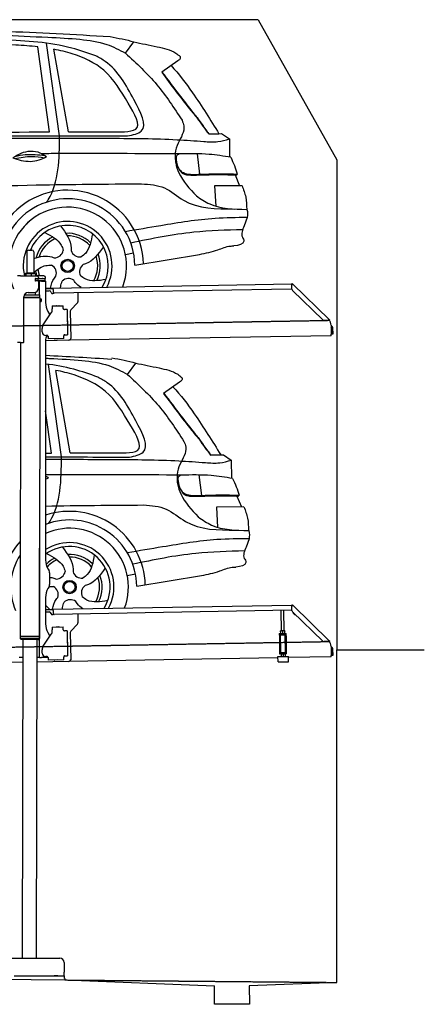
# Model space of a CAD drawing. Header units: millimetres. Extents: x 1073 to 6773, y 6091 to 11716.
# Tile 5 of 5: x 4459 to 6773, y 6091 to 11716. Entities that reach past the tile are written whole.
import ezdxf

# ---------------------------------------------------------------- set-up
doc = ezdxf.new("R2010")
doc.units = ezdxf.units.MM
doc.linetypes.add('GEN3', pattern=[6.25, 5, -1.25])
doc.layers.get('0').update_dxf_attribs({"lineweight": 25})
doc.layers.add('3', color=6, linetype='GEN3', lineweight=25)
doc.layers.add('AM_0', color=7, linetype='Continuous', lineweight=25)
doc.layers.add('Car', color=10, linetype='Continuous')

msp = doc.modelspace()

# ---------------------------------------------------------------- linework, layer by layer
for p, q in [((5822.8, 11715.9), (2672.8, 11715.9)), ((6272.8, 10915.9), (6272.8, 8115.9)), ((4499.6, 10390), (4499.6, 10270)), ((4509.6, 10400), (4529.6, 10400)), ((4539.6, 10390), (4539.6, 10270)), ((4463.6, 10252.5), (4447.6, 10252.5)), ((4463.6, 10252.5), (4557.6, 10252.5)), ((4489.6, 10262.5), (4489.6, 10252.5)), ((4492.1, 10265), (4491.6, 10264.7)), ((4492.5, 10265), (4492.1, 10265)), ((4510.3, 10265), (4492.5, 10265)), ((4495.4, 10262.5), (4495.4, 10252.5)), ((4499.6, 10270), (4539.6, 10270)), ((4501.6, 10265), (4501.6, 10270)), ((4537.4, 10265), (4510.3, 10265)), ((4525.3, 10262.5), (4525.3, 10252.5)), ((4547.1, 10265), (4537.4, 10265)), ((4537.6, 10265), (4537.6, 10270)), ((4547.1, 10265), (4547.5, 10264.7)), ((4549.5, 10262.5), (4549.5, 10252.5)), ((4597.6, 10252.5), (4557.6, 10252.5)), ((4567.6, 10242.5), (4567.6, 10239.5)), ((4607.6, 10239.5), (4607.6, 10242.5)), ((4548.7, 10224), (4548.6, 10224)), ((4550.6, 10236), (4548.7, 10236)), ((4550.6, 10224), (4548.7, 10224)), ((4549.6, 10226.6), (4549.6, 10233.8)), ((4550.6, 10236), (4551.6, 10236)), ((4550.6, 10236), (4550.6, 10224)), ((4551.6, 10224), (4550.6, 10224)), ((4564.6, 10236), (4551.6, 10236)), ((4552.2, 10224), (4551.6, 10224)), ((4552.2, 10236.5), (4564.6, 10236.5)), ((4564.6, 10224), (4552.2, 10224)), ((4564.6, 10236), (4565.6, 10236)), ((4565.6, 10224), (4564.6, 10224)), ((4567.7, 10236), (4565.6, 10236)), ((4565.6, 10224), (4565.6, 10236)), ((4565.6, 10224), (4567.7, 10224)), ((4567.6, 10221), (4567.6, 10182.5)), ((4603.4, 10236), (4567.7, 10236)), ((4603.4, 10224), (4567.7, 10224)), ((4572.6, 10143.9), (4572.6, 10222.5)), ((4584.6, 10222.5), (4572.6, 10222.5)), ((4584.6, 10222.5), (4606.6, 10222.5)), ((4592.2, 10236.5), (4604.6, 10236.5)), ((4603.4, 10236), (4605.6, 10236)), ((4605.6, 10224), (4603.4, 10224)), ((4605.6, 10224), (4605.6, 10236)), ((4607.6, 10221.5), (4607.6, 10099.5)), ((4607.6, 10182.3), (4641, 10182.8)), ((4641, 10182.8), (4651, 10183)), ((4651, 10183), (6015.8, 10206.8)), ((4651.2, 10175), (4651, 10183)), ((6017, 10208.5), (6015.6, 10207.1)), ((6017.4, 10205.4), (6015.6, 10207.1)), ((6016.1, 10175.9), (6015.7, 10198.4)), ((6016, 10200), (6015.8, 10206.8)), ((6017, 10208.5), (6018.8, 10206.8)), ((6018.9, 10203.9), (6017.4, 10205.4)), ((6018.8, 10206.8), (6020.3, 10205.3)), ((6018.9, 10203.9), (6019.2, 10204.3)), ((6019.2, 10204.3), (6020.3, 10205.3)), ((6020.3, 10205.3), (6229.5, 10003.3)), ((4483.6, 9875.5), (4483.6, 10132.5)), ((4483.6, 9875.5), (4483.6, 10132.5)), ((4483.6, 10130.8), (4574.5, 10130.6)), ((4483.6, 10129), (4571.5, 10128.9)), ((4571.5, 10128.9), (4483.6, 10129)), ((4574.5, 10127.2), (4483.6, 10127.3)), ((4486.4, 10144), (4574.6, 10143.9)), ((4489.6, 10144), (4489.6, 10148.7)), ((4508.6, 10157.5), (4542.6, 10157.5)), ((4549.6, 10143.9), (4549.6, 10158.5)), ((4571.5, 10128.9), (4574.5, 10130.6)), ((4571.5, 10128.9), (4574.5, 10127.2)), ((4572.6, 10128.3), (4572.6, 10129.5)), ((4574.5, 10130.6), (4574.6, 10143.9)), ((4574.5, 10127.2), (4574.5, 10121.4)), ((4641.1, 10178.8), (4607.6, 10178.3)), ((4607.6, 10167.2), (4628.8, 10167.6)), ((4639, 10157.8), (4639, 10156.8)), ((4651.1, 10179), (4641.1, 10178.8)), ((4644.1, 10151.9), (4649.1, 10152)), ((4651.2, 10175), (4651.5, 10158)), ((6011.4, 10176.8), (4656.6, 10153.1)), ((4791.5, 10155.5), (4792.4, 10104.6)), ((6193, 10001), (6019.2, 10168.9)), ((4574.5, 10106.4), (4571.8, 8191.9)), ((4574.5, 10121.4), (4581.5, 10121.4)), ((4574.5, 10106.4), (4581.5, 10106.4)), ((4581.5, 10106.4), (4581.5, 10121.4)), ((4582.5, 10120.4), (4581.5, 10121.4)), ((4582.5, 10107.4), (4581.5, 10106.4)), ((4582.5, 10120.4), (4582.5, 10107.4)), ((4645.3, 10080.9), (4708.3, 10082)), ((4645.3, 10080.9), (4645.6, 10064.9)), ((4669.8, 10081.8), (4683.8, 10082.1)), ((4708.6, 10066), (4708.3, 10082)), ((4789.6, 10097.5), (4751.2, 10057.7)), ((4593.6, 9972.1), (4639.7, 10040.5)), ((4621, 10049.5), (4632.4, 10029.7)), ((4645.7, 10060.7), (4645.6, 10064.9)), ((4708.6, 10066), (4708.6, 10065)), ((4713.7, 10060.1), (4714.7, 10060.1)), ((4730.7, 10060.4), (4714.7, 10060.1)), ((4730.7, 10060.4), (4733.2, 9916.4)), ((4748.4, 10050.5), (4751.1, 9894.7)), ((4732.3, 9995.4), (4732.6, 9981.4)), ((6222.7, 9998.5), (6200.2, 9998.1)), ((6228.5, 10002.3), (6228.1, 10001.9)), ((6229.6, 10000.4), (6228.1, 10001.9)), ((6229.5, 10003.3), (6228.5, 10002.3)), ((6229.5, 10003.3), (6231, 10001.9)), ((6231.4, 9998.7), (6229.6, 10000.4)), ((6231, 10001.9), (6232.8, 10000.1)), ((6231.4, 9998.7), (6232.8, 10000.1)), ((6240, 9970), (6240.9, 9918.7)), ((4587.9, 9931.9), (4587.6, 9951.9)), ((4616.3, 9912.4), (4608.3, 9912.2)), ((4621.4, 9907.5), (4621.6, 9892.5)), ((4711.3, 9911), (4711.3, 9910)), ((4711.6, 9894), (4711.3, 9910)), ((4717.2, 9916.1), (4716.2, 9916.1)), ((4717.2, 9916.1), (4733.2, 9916.4)), ((6241, 9910.7), (4741.3, 9884.5)), ((6241, 9910.7), (6240.9, 9918.7)), ((6242.3, 9953.2), (6242.9, 9920.8)), ((6242.9, 9920.8), (6250.9, 9921)), ((6250.9, 9921), (6250.3, 9953.3)), ((4463.6, 9872.5), (4447.6, 9872.5)), ((4463.6, 9872.5), (4447.6, 9872.5)), ((4464.1, 9872.5), (4461.8, 8192.1)), ((4463.6, 9872.5), (4480.6, 9872.5)), ((4463.6, 9872.5), (4480.6, 9872.5)), ((4607.6, 9889.5), (4607.6, 8629.1)), ((4741.3, 9884.5), (4607.6, 9882.2)), ((4711.6, 9894), (4621.6, 9892.5)), ((4673.6, 9892.9), (4659.6, 9892.6)), ((4572.6, 8072.5), (4572.6, 8697)), ((4621, 8579.1), (4627.2, 8568.3)), ((4630.6, 8555.8), (4630.6, 8489.2)), ((4627.2, 8476.7), (4621, 8465.8)), ((4607.6, 8415.8), (4607.6, 8264.5)), ((4607.6, 8347.3), (4641, 8347.8)), ((4641.1, 8343.8), (4607.6, 8343.3)), ((4607.6, 8332.2), (4628.8, 8332.6)), ((4641, 8347.8), (4651, 8348)), ((4651.1, 8344), (4641.1, 8343.8)), ((4651, 8348), (6015.8, 8371.8)), ((4651.2, 8340), (4651, 8348)), ((4651.2, 8340), (4651.5, 8323)), ((6011.4, 8341.8), (4656.6, 8318.1)), ((5955.4, 8224.1), (5953.4, 8340.7)), ((5971.4, 8224.3), (5969.4, 8341)), ((6017, 8373.5), (6015.6, 8372.1)), ((6017.4, 8370.4), (6015.6, 8372.1)), ((6016.1, 8340.9), (6015.7, 8363.4)), ((6016, 8365), (6015.8, 8371.8)), ((6017, 8373.5), (6018.8, 8371.8)), ((6018.9, 8368.9), (6017.4, 8370.4)), ((6018.8, 8371.8), (6020.3, 8370.3)), ((6018.9, 8368.9), (6019.2, 8369.3)), ((6019.2, 8369.3), (6020.3, 8370.3)), ((6193, 8166), (6019.2, 8333.9)), ((6020.3, 8370.3), (6229.5, 8168.3)), ((4639, 8322.8), (4639, 8321.8)), ((4644.1, 8316.9), (4649.1, 8317)), ((4791.5, 8320.5), (4792.4, 8269.6)), ((4621, 8214.5), (4632.4, 8194.7)), ((4645.3, 8245.9), (4708.3, 8247)), ((4645.3, 8245.9), (4645.6, 8229.9)), ((4645.7, 8225.7), (4645.6, 8229.9)), ((4669.8, 8246.8), (4683.8, 8247.1)), ((4708.6, 8231), (4708.3, 8247)), ((4708.6, 8231), (4708.6, 8230)), ((4713.7, 8225.1), (4714.7, 8225.1)), ((4730.7, 8225.4), (4714.7, 8225.1)), ((4730.7, 8225.4), (4733.2, 8081.4)), ((4748.4, 8215.5), (4751.1, 8059.7)), ((4789.6, 8262.5), (4751.2, 8222.7)), ((5952.2, 8224), (5951.4, 8223.6)), ((5951.6, 8210.7), (5951.4, 8222.5)), ((5974.7, 8224.4), (5952.2, 8224)), ((5963.6, 8210.9), (5963.4, 8222.7)), ((5974.7, 8224.4), (5975.4, 8224)), ((5975.6, 8211.1), (5975.4, 8222.9)), ((4571.8, 8191.9), (4461.8, 8192.1)), ((4461.8, 8192.1), (4571.8, 8191.9)), ((4461.8, 8192.1), (4461.8, 8181.1)), ((4461.8, 8181.1), (4571.8, 8180.9)), ((4468.8, 8174.1), (4461.8, 8181.1)), ((4564.8, 8173.9), (4468.8, 8174.1)), ((4476.9, 8174), (4474.2, 6354)), ((4556.9, 8173.9), (4554.2, 6354)), ((4564.8, 8173.9), (4571.8, 8180.9)), ((4571.8, 8191.9), (4571.8, 8180.9)), ((4593.6, 8137.1), (4639.7, 8205.5)), ((4732.3, 8160.4), (4732.6, 8146.4)), ((5943.7, 8209), (5948.7, 8209.1)), ((5943.7, 8209), (5943.8, 8201.1)), ((5948.8, 8201.1), (5943.8, 8201.1)), ((5943.8, 8201.1), (5943.9, 8193.1)), ((5943.9, 8193.1), (5945.4, 8108.1)), ((5948.7, 8209.1), (5978.7, 8209.7)), ((5948.8, 8201.1), (5978.8, 8201.7)), ((5952.1, 8101.2), (5950.4, 8201.2)), ((5952.4, 8209.2), (5951.7, 8209.6)), ((5974.9, 8209.6), (5975.7, 8210)), ((5979, 8101.6), (5977.3, 8201.6)), ((5978.7, 8209.7), (5983.7, 8209.7)), ((5983.8, 8201.7), (5978.8, 8201.7)), ((5983.8, 8201.7), (5983.7, 8209.7)), ((5983.9, 8193.7), (5983.8, 8201.7)), ((5985.4, 8108.8), (5983.9, 8193.7)), ((6222.7, 8163.5), (6200.2, 8163.1)), ((6228.5, 8167.3), (6228.1, 8166.9)), ((6229.6, 8165.4), (6228.1, 8166.9)), ((6229.5, 8168.3), (6228.5, 8167.3)), ((6229.5, 8168.3), (6231, 8166.9)), ((6231.4, 8163.7), (6229.6, 8165.4)), ((6231, 8166.9), (6232.8, 8165.1)), ((6231.4, 8163.7), (6232.8, 8165.1)), ((4587.9, 8096.9), (4587.6, 8116.9)), ((5945.4, 8108.1), (5945.6, 8100.1)), ((5945.6, 8100.1), (5950.6, 8100.2)), ((5945.6, 8100.1), (5945.7, 8092.1)), ((5950.6, 8100.2), (5980.6, 8100.7)), ((5952.1, 8101.2), (5979, 8101.6)), ((5957.6, 8100.3), (5957.6, 8101.3)), ((5973.6, 8100.6), (5973.6, 8101.6)), ((5980.6, 8100.7), (5985.6, 8100.8)), ((5985.6, 8100.8), (5985.4, 8108.8)), ((5985.7, 8092.8), (5985.6, 8100.8)), ((6240, 8135), (6240.9, 8083.7)), ((6242.3, 8118.2), (6242.9, 8085.8)), ((6250.9, 8086), (6250.3, 8118.3)), ((6272.8, 6215.9), (6272.8, 8115.9)), ((6272.8, 8115.9), (6772.8, 8115.9)), ((4476.5, 8044.9), (4146.4, 8039.2)), ((4463.6, 8072.5), (4455.6, 8072.5)), ((4476.6, 8072.5), (4463.6, 8072.5)), ((4572.6, 8072.5), (4556.6, 8072.5)), ((4741.3, 8049.5), (4556.6, 8046.3)), ((4572.6, 8072.5), (4584.6, 8072.5)), ((4621.4, 8072.5), (4584.6, 8072.5)), ((4616.3, 8077.4), (4608.3, 8077.2)), ((4621.4, 8072.5), (4621.6, 8057.5)), ((4711.6, 8059), (4621.6, 8057.5)), ((4673.6, 8057.9), (4659.6, 8057.6)), ((4711.3, 8076), (4711.3, 8075)), ((4711.6, 8059), (4711.3, 8075)), ((4717.2, 8081.1), (4716.2, 8081.1)), ((4717.2, 8081.1), (4733.2, 8081.4)), ((5936.1, 8070.4), (4741.3, 8049.5)), ((5936, 8077.1), (5996, 8078.1)), ((5936.5, 8047.1), (5936, 8077.1)), ((5936.5, 8047.1), (5996.5, 8048.1)), ((5950.7, 8092.2), (5945.7, 8092.1)), ((5950.7, 8092.2), (5980.7, 8092.7)), ((5954.5, 8092.2), (5953.7, 8091.8)), ((5953.7, 8090.7), (5953.9, 8078.9)), ((5954.7, 8077.4), (5954, 8077.8)), ((5965.7, 8090.9), (5965.9, 8079.1)), ((5977, 8092.6), (5977.7, 8092.2)), ((5977.2, 8077.8), (5978, 8078.3)), ((5977.7, 8091.1), (5977.9, 8079.3)), ((5985.7, 8092.8), (5980.7, 8092.7)), ((5996.5, 8048.1), (5996, 8078.1)), ((6241, 8075.7), (5996.1, 8071.4)), ((6241, 8075.7), (6240.9, 8083.7)), ((6242.9, 8085.8), (6250.9, 8086)), ((4149, 6354), (4689, 6354)), ((4714, 6329), (4714, 6274)), ((1832.8, 6258.6), (4717.8, 6230.9)), ((4427.5, 6254), (4633, 6254)), ((4577.4, 6254), (4590.5, 6254)), ((4590.5, 6254), (4600.1, 6254)), ((4600.1, 6254), (4706.5, 6254)), ((4633, 6254), (4642.6, 6254)), ((4642.6, 6254), (4655.6, 6254)), ((4677.4, 6254), (4655.6, 6254)), ((4706.5, 6254), (4716.5, 6254)), ((4714, 6254), (4714, 6274)), ((4716.5, 6239), (4716.5, 6254)), ((4717.8, 6239), (4717.8, 6229.9)), ((4717.8, 6229.9), (5572.8, 6195.8)), ((5572.8, 6090.9), (5572.8, 6195.8)), ((6272.8, 6215.9), (5772.3, 6195.8)), ((5772.3, 6195.8), (5772.8, 6090.9)), ((5772.8, 6090.9), (5572.8, 6090.9))]:
    msp.add_line(p, q)
for centre, radius, start, end in [((4509.6, 10390), 10, 90, 180), ((4529.6, 10390), 10, 0, 90), ((4557.6, 10242.5), 10, 0, 90), ((4564.6, 10239.5), 3, 270, 0), ((4597.6, 10242.5), 10, 0, 90), ((4604.6, 10239.5), 3, 270, 0), ((4542.6, 10182.5), 25, 270, 0), ((4549.6, 10236.5), 1, 48.5904, 221.4096), ((4549.6, 10224), 1, 138.5904, 311.4096), ((4546.6, 10233.8), 3, 0, 41.4096), ((4546.6, 10226.6), 3, 318.5904, 0), ((4552.2, 10239.5), 3, 228.5904, 270), ((4552.2, 10221), 3, 90, 131.4096), ((4564.6, 10221), 3, 0, 90), ((4589.6, 10236.5), 1, 48.5904, 210), ((4589.6, 10224), 1, 180, 311.4096), ((4592.2, 10239.5), 3, 228.5904, 270), ((4592.2, 10221), 3, 90, 131.4096), ((4604.6, 10221), 3, 22.0009, 90), ((4606.6, 10221.5), 1, 0, 90), ((6020.7, 10198.5), 5, 129.2435, 181), ((4508.6, 10132.5), 25, 90, 180), ((4629, 10157.6), 10, 1, 91), ((4644, 10156.9), 5, 181, 271), ((4649, 10157), 5, 271, 327.7633), ((4656.5, 10158.1), 5, 181, 271), ((6011.3, 10181.8), 5, 271, 342.4709), ((6026.1, 10176.1), 10, 181, 226), ((4707.6, 10099.5), 100, 180, 210), ((4669.8, 10080.8), 1, 91, 151), ((4683.8, 10081.1), 1, 31, 91), ((4782.4, 10104.4), 10, 316, 1), ((4610.7, 10060), 35, 326, 1), ((4713.6, 10065.1), 5, 181, 271), ((4758.4, 10050.7), 10, 136, 181), ((4622.6, 9952.5), 35, 146, 181), ((4731.3, 9995.4), 1, 1, 61), ((4731.6, 9981.4), 1, 301, 1), ((6200, 10008.1), 10, 226, 271), ((6222.6, 10003.5), 5, 271, 322.7565), ((6190, 9969.1), 50, 1, 41.0686), ((6234.3, 9953), 16, 1, 68.9757), ((6234.3, 9953), 8, 1, 42.4096), ((4607.9, 9932.2), 20, 181, 271), ((4632.6, 9889.5), 25, 120.6872, 180), ((4616.4, 9907.4), 5, 12.537, 91), ((4716.3, 9911.1), 5, 91, 181), ((4480.6, 9875.5), 3, 270, 0), ((4480.6, 9875.5), 3, 270, 0), ((4659.6, 9893.6), 1, 211, 271), ((4673.6, 9893.9), 1, 271, 331), ((4741.1, 9894.5), 10, 271, 1), ((4571.6, 8673.5), 2, 60, 61.1039), ((4571.6, 8651.5), 2, 297.616, 300), ((4707.6, 8629.1), 100, 180, 210), ((4605.6, 8555.8), 25, 0, 30), ((4707.6, 8415.8), 100, 150, 180), ((4605.6, 8489.2), 25, 330, 0), ((4629, 8322.6), 10, 1, 91), ((6011.3, 8346.8), 5, 271, 342.4709), ((6020.7, 8363.5), 5, 129.2435, 181), ((6026.1, 8341.1), 10, 181, 226), ((6035.1, 8329.7), 12.5, 175.968, 276.032), ((4644, 8321.9), 5, 181, 271), ((4649, 8322), 5, 271, 327.7633), ((4656.5, 8323.1), 5, 181, 271), ((4782.4, 8269.4), 10, 316, 1), ((4571.6, 8223.5), 2, 60, 82.1586), ((4707.6, 8264.5), 100, 180, 210), ((4610.7, 8225), 35, 326, 1), ((4669.8, 8245.8), 1, 91, 151), ((4683.8, 8246.1), 1, 31, 91), ((4713.6, 8230.1), 5, 181, 271), ((4758.4, 8215.7), 10, 136, 181), ((4571.6, 8201.5), 2, 276.6849, 300), ((4731.3, 8160.4), 1, 1, 61), ((6200, 8173.1), 10, 226, 271), ((6222.6, 8168.5), 5, 271, 322.7565), ((6190, 8134.1), 50, 1, 41.0686), ((4622.6, 8117.5), 35, 146, 181), ((4731.6, 8146.4), 1, 301, 1), ((6234.3, 8118), 16, 1, 68.9757), ((6234.3, 8118), 8, 1, 42.4096), ((4607.9, 8097.2), 20, 181, 271), ((4616.4, 8072.4), 5, 12.537, 91), ((4659.6, 8058.6), 1, 211, 271), ((4673.6, 8058.9), 1, 271, 331), ((4716.3, 8076.1), 5, 91, 181), ((4741.1, 8059.5), 10, 271, 1), ((4689, 6329), 25, 0, 90)]:
    msp.add_arc(centre, radius, start, end)
for points, weights in [([(4492.5, 10265), (4491.2, 10265), (4489.6, 10262.5)], [1, 1.0379548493, 1]), ([(4495.4, 10262.5), (4493.9, 10265), (4492.5, 10265)], [1, 1.0379548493, 1]), ([(4510.3, 10265), (4503.4, 10265), (4495.4, 10262.5)], [1, 1.0379548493, 1]), ([(4525.3, 10262.5), (4517.3, 10265), (4510.3, 10265)], [1, 1.0379548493, 1]), ([(4537.4, 10265), (4531.8, 10265), (4525.3, 10262.5)], [1, 1.0379548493, 1]), ([(4549.5, 10262.5), (4543, 10265), (4537.4, 10265)], [1, 1.0379548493, 1]), ([(4547.5, 10264.7), (4548.4, 10264.2), (4549.5, 10262.5)], [1.01682908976, 1.02536255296, 1]), ([(5963.4, 8222.7), (5957.4, 8224.6), (5951.4, 8222.5)], [1, 1.15470053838, 1]), ([(5951.4, 8222.5), (5951.4, 8223.6), (5951.4, 8223.6)], [1, 1.07735026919, 1.07735026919]), ([(5975.4, 8222.9), (5969.4, 8224.8), (5963.4, 8222.7)], [1, 1.15470053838, 1]), ([(5975.4, 8224), (5975.4, 8224), (5975.4, 8222.9)], [1.07735026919, 1.07735026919, 1]), ([(5951.6, 8210.7), (5957.7, 8208.8), (5963.6, 8210.9)], [1, 1.15470053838, 1]), ([(5951.7, 8209.6), (5951.7, 8209.6), (5951.6, 8210.7)], [1.07735026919, 1.07735026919, 1]), ([(5963.6, 8210.9), (5969.7, 8209), (5975.6, 8211.1)], [1, 1.15470053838, 1]), ([(5975.6, 8211.1), (5975.7, 8210), (5975.7, 8210)], [1, 1.07735026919, 1.07735026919]), ([(5965.7, 8090.9), (5959.7, 8092.8), (5953.7, 8090.7)], [1, 1.15470053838, 1]), ([(5953.7, 8090.7), (5953.7, 8091.8), (5953.7, 8091.8)], [1, 1.07735026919, 1.07735026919]), ([(5953.9, 8078.9), (5960, 8077), (5965.9, 8079.1)], [1, 1.15470053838, 1]), ([(5954, 8077.8), (5954, 8077.8), (5953.9, 8078.9)], [1.07735026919, 1.07735026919, 1]), ([(5977.7, 8091.1), (5971.7, 8093), (5965.7, 8090.9)], [1, 1.15470053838, 1]), ([(5965.9, 8079.1), (5972, 8077.2), (5977.9, 8079.3)], [1, 1.15470053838, 1]), ([(5977.7, 8092.2), (5977.7, 8092.2), (5977.7, 8091.1)], [1.07735026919, 1.07735026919, 1]), ([(5977.9, 8079.3), (5978, 8078.3), (5978, 8078.3)], [1, 1.07735026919, 1.07735026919])]:
    msp.add_rational_spline(points, weights, degree=2)
for points, knots in [([(6017.3, 10202.1), (6017.1, 10202.2), (6017, 10202.2), (6016.5, 10202.5), (6016.3, 10202.6), (6016.1, 10202.7), (6016, 10202.7), (6015.9, 10202.8), (6015.9, 10202.8), (6015.9, 10202.8)], [0.5739587, 0.5739587, 0.5739587, 0.5739587, 0.6092825, 0.6092825, 0.6845767, 0.6845767, 0.7347196, 0.7347196, 0.7882871, 0.7882871, 0.7882871, 0.7882871]), ([(6018.4, 10203.1), (6018.3, 10203), (6018.1, 10202.9), (6017.8, 10202.6), (6017.7, 10202.5), (6017.6, 10202.4)], [0, 0, 0, 0, 0.0561983, 0.0561983, 0.1123863, 0.1123863, 0.1123863, 0.1123863]), ([(6020.3, 10205.3), (6020.3, 10205.3), (6020.3, 10205.2), (6020.4, 10205), (6020.3, 10204.8), (6019.9, 10204.4), (6019.7, 10204.2), (6019.3, 10203.8), (6019.1, 10203.6), (6018.8, 10203.4), (6018.6, 10203.2), (6018.4, 10203.1)], [0, 0, 0, 0, 0.0783959, 0.0783959, 0.2325433, 0.2325433, 0.3832567, 0.3832567, 0.4558696, 0.4558696, 0.5284931, 0.5284931, 0.5284931, 0.5284931]), ([(6019, 10203.5), (6019, 10203.6), (6019, 10203.7), (6019, 10203.8), (6019, 10203.8), (6018.9, 10203.8), (6018.9, 10203.9), (6018.9, 10203.9)], [0.170101, 0.170101, 0.170101, 0.170101, 0.2190838, 0.2190838, 0.2443424, 0.2443424, 0.2702641, 0.2702641, 0.2702641, 0.2702641]), ([(4574.5, 10121.4), (4574.5, 10121.4), (4574.5, 10121.2), (4574.4, 10120.4), (4574.3, 10119.9), (4574.2, 10118.5), (4574.1, 10117.7), (4574, 10115.8), (4574, 10114.8), (4574, 10113.9)], [3.394726, 3.394726, 3.394726, 3.394726, 3.677618, 3.677618, 3.96051, 3.96051, 4.243406, 4.243406, 4.526301, 4.526301, 4.526301, 4.526301]), ([(4574, 10113.9), (4574, 10113), (4574, 10111.9), (4574.1, 10110.1), (4574.2, 10109.3), (4574.3, 10107.9), (4574.4, 10107.3), (4574.5, 10106.6), (4574.5, 10106.4), (4574.5, 10106.4)], [0, 0, 0, 0, 0.282896, 0.282896, 0.565791, 0.565791, 0.848683, 0.848683, 1.131575, 1.131575, 1.131575, 1.131575]), ([(6226.6, 10000.5), (6226.7, 10000.7), (6226.8, 10000.8), (6227.1, 10001.1), (6227.2, 10001.2), (6227.3, 10001.4)], [0, 0, 0, 0, 0.0559258, 0.0559258, 0.1118618, 0.1118618, 0.1118618, 0.1118618]), ([(6227.3, 10001.4), (6227.4, 10001.6), (6227.6, 10001.8), (6228, 10002.3), (6228.2, 10002.6), (6228.7, 10003.1), (6228.9, 10003.3), (6229.2, 10003.4), (6229.2, 10003.4), (6229.4, 10003.4), (6229.4, 10003.4), (6229.5, 10003.3)], [0, 0, 0, 0, 0.0765895, 0.0765895, 0.2269961, 0.2269961, 0.3763352, 0.3763352, 0.4507859, 0.4507859, 0.5253306, 0.5253306, 0.5253306, 0.5253306]), ([(6228.1, 10001.9), (6228, 10001.9), (6228, 10002), (6227.9, 10002), (6227.8, 10002), (6227.7, 10002)], [0, 0, 0, 0, 0.0395192, 0.0395192, 0.1013995, 0.1013995, 0.1013995, 0.1013995]), ([(6017.3, 8367.1), (6017.1, 8367.2), (6017, 8367.2), (6016.5, 8367.5), (6016.3, 8367.6), (6016.1, 8367.7), (6016, 8367.7), (6015.9, 8367.8), (6015.9, 8367.8), (6015.9, 8367.8)], [0.5739587, 0.5739587, 0.5739587, 0.5739587, 0.6092825, 0.6092825, 0.6845767, 0.6845767, 0.7347196, 0.7347196, 0.7882871, 0.7882871, 0.7882871, 0.7882871]), ([(6018.4, 8368.1), (6018.3, 8368), (6018.1, 8367.9), (6017.8, 8367.6), (6017.7, 8367.5), (6017.6, 8367.4)], [0, 0, 0, 0, 0.0561983, 0.0561983, 0.1123863, 0.1123863, 0.1123863, 0.1123863]), ([(6020.3, 8370.3), (6020.3, 8370.3), (6020.3, 8370.2), (6020.4, 8370), (6020.3, 8369.8), (6019.9, 8369.4), (6019.7, 8369.2), (6019.3, 8368.8), (6019.1, 8368.6), (6018.8, 8368.4), (6018.6, 8368.2), (6018.4, 8368.1)], [0, 0, 0, 0, 0.0783959, 0.0783959, 0.2325433, 0.2325433, 0.3832567, 0.3832567, 0.4558696, 0.4558696, 0.5284931, 0.5284931, 0.5284931, 0.5284931]), ([(6019, 8368.5), (6019, 8368.6), (6019, 8368.7), (6019, 8368.8), (6019, 8368.8), (6018.9, 8368.8), (6018.9, 8368.9), (6018.9, 8368.9)], [0.170101, 0.170101, 0.170101, 0.170101, 0.2190838, 0.2190838, 0.2443424, 0.2443424, 0.2702641, 0.2702641, 0.2702641, 0.2702641]), ([(6226.6, 8165.5), (6226.7, 8165.7), (6226.8, 8165.8), (6227.1, 8166.1), (6227.2, 8166.2), (6227.3, 8166.4)], [0, 0, 0, 0, 0.0559258, 0.0559258, 0.1118618, 0.1118618, 0.1118618, 0.1118618]), ([(6227.3, 8166.4), (6227.4, 8166.6), (6227.6, 8166.8), (6228, 8167.3), (6228.2, 8167.6), (6228.7, 8168.1), (6228.9, 8168.3), (6229.2, 8168.4), (6229.2, 8168.4), (6229.4, 8168.4), (6229.4, 8168.4), (6229.5, 8168.3)], [0, 0, 0, 0, 0.0765895, 0.0765895, 0.2269961, 0.2269961, 0.3763352, 0.3763352, 0.4507859, 0.4507859, 0.5253306, 0.5253306, 0.5253306, 0.5253306]), ([(6228.1, 8166.9), (6228, 8166.9), (6228, 8167), (6227.9, 8167), (6227.8, 8167), (6227.7, 8167)], [0, 0, 0, 0, 0.0395192, 0.0395192, 0.1013995, 0.1013995, 0.1013995, 0.1013995])]:
    msp.add_open_spline(points, degree=3, knots=knots)
for points in [[(4621.4, 9907.5), (4621.3, 9907.8), (4621.3, 9908.1), (4621.2, 9908.4)], [(4621.4, 8072.5), (4621.3, 8072.8), (4621.3, 8073.1), (4621.2, 8073.4)]]:
    msp.add_open_spline(points, degree=3)
at = {"layer": '3'}
for p, q in [((1175.3, 9910.3), (6230.5, 9998.5)), ((1175.3, 8075.3), (6230.4, 8163.5)), ((4717.8, 6229.9), (6272.8, 6215.9))]:
    msp.add_line(p, q, dxfattribs=at)
at = {"layer": 'AM_0'}
msp.add_line((5822.8, 11715.9), (6272.8, 10915.9), dxfattribs=at)
at = {"layer": 'Car'}
for p, q in [((5064.5, 11524.6), (5112.2, 11588.9)), ((4630.3, 11075.1), (4562.8, 11560.6)), ((4687.9, 11052.8), (4613.1, 11581.5)), ((4737.6, 11075.4), (4654.7, 11547.2)), ((5363.2, 11480.7), (5271.3, 11415.8)), ((5540.1, 11063), (5598.5, 11064.4)), ((5543, 11064), (5578, 11064.6)), ((5578, 11064.6), (5598.1, 11065)), ((5598.5, 11064.4), (5613, 11065)), ((5613, 11065), (5658, 11035)), ((5658, 11035), (5659.7, 10930.8)), ((5473.5, 10949.6), (5487.8, 10832.9)), ((5690.5, 10829.6), (5716, 10767.1)), ((5730.8, 10767.2), (5573, 10765.9)), ((5573, 10765.9), (5580.4, 10650.6)), ((5760.6, 10585.8), (5743.3, 10538)), ((5063.7, 10374.5), (5110.3, 10384.2)), ((5117.7, 10313.8), (5487.5, 10374.7)), ((4698.6, 9218), (4623.9, 9746.7)), ((5075.3, 9689.8), (5123, 9754.1)), ((4748.3, 9240.6), (4665.5, 9712.4)), ((5373.9, 9645.9), (5282.1, 9581)), ((4641, 9240.3), (4607.6, 9481.1)), ((5550.9, 9228.2), (5609.2, 9229.6)), ((5553.7, 9229.2), (5588.8, 9229.8)), ((5588.8, 9229.8), (5608.8, 9230.2)), ((5609.2, 9229.6), (5623.7, 9230.2)), ((5623.7, 9230.2), (5668.7, 9200.2)), ((5668.7, 9200.2), (5670.5, 9096)), ((5484.2, 9114.8), (5498.6, 8998.1)), ((5701.3, 8994.8), (5726.8, 8932.3)), ((5741.6, 8932.4), (5583.8, 8931.1)), ((5583.8, 8931.1), (5591.1, 8815.8)), ((5771.3, 8751), (5754, 8703.2)), ((5074.4, 8539.7), (5121.1, 8549.4)), ((5128.5, 8479), (5498.2, 8539.9))]:
    msp.add_line(p, q, dxfattribs=at)
for centre, radius in [((4733.8, 10309.5), 38.2), ((4733.8, 10309.5), 31.6), ((4744.5, 8474.7), 38.2), ((4744.5, 8474.7), 31.6)]:
    msp.add_circle(centre, radius, dxfattribs=at)
for centre, radius, start, end in [((4733.7, 10308.9), 433.1, 1.713, 185.6115), ((4733.7, 10308.9), 384, 0.7282, 186.2384), ((4733.7, 10308.9), 336.4, 339.2974, 202.7026), ((4733.7, 10309.4), 254, 331.5271, 192.9603), ((4733.8, 10309.5), 231.9, 328.3893, 157.0241), ((4733.8, 10309.5), 186.2, 117.2626, 165.3912), ((4733.8, 10309.5), 171.5, 114.5905, 162.7257), ((4733.8, 10309.5), 186.2, 45.2633, 93.4011), ((4733.8, 10309.5), 171.5, 42.5902, 90.736), ((4657, 10407.6), 52.3, 269.6722, 349.431), ((4803.4, 10412.8), 52.3, 197.6722, 277.431), ((4733.8, 10309.5), 171.5, 330.577, 18.7302), ((4733.8, 10309.5), 186.2, 333.2513, 21.3964), ((4616.7, 10266.8), 52.3, 341.6722, 61.431), ((4853.6, 10275.2), 52.3, 125.6722, 205.431), ((4733.8, 10309.5), 186.2, 189.2502, 197.8147), ((4733.8, 10309.5), 171.5, 186.5775, 199.4018), ((4738.2, 10184.9), 52.3, 53.6722, 133.431), ((4744.5, 8474.1), 433.1, 1.713, 108.4272), ((4744.5, 8474.1), 384, 0.7282, 110.8859), ((4744.5, 8474.1), 336.4, 339.2951, 114.0165), ((4744.5, 8474.1), 384, 137.232, 186.2384), ((4744.5, 8474.6), 254, 331.5238, 122.6219), ((4744.5, 8474.7), 231.9, 328.3856, 126.1982), ((4744.5, 8474.1), 336.4, 146.9721, 203.4399), ((4744.5, 8474.7), 186.2, 117.2626, 135.9291), ((4744.5, 8474.7), 171.5, 114.5905, 138.4322), ((4744.5, 8474.7), 186.2, 45.2633, 93.4011), ((4744.5, 8474.7), 171.5, 42.5902, 90.736), ((4667.7, 8572.8), 52.3, 269.6722, 349.431), ((4814.2, 8578), 52.3, 197.6722, 277.431), ((4744.5, 8474.7), 171.5, 330.577, 18.7302), ((4744.5, 8474.7), 186.2, 333.2513, 21.3964), ((4627.4, 8432), 52.3, 341.6722, 61.431), ((4864.4, 8440.4), 52.3, 125.6722, 205.431), ((4749, 8350.1), 52.3, 53.6722, 133.431), ((4744.5, 8474.7), 171.5, 217.0107, 227.7824)]:
    msp.add_arc(centre, radius, start, end, dxfattribs=at)
for points in [[(3578.4, 11638.2), (4361.4, 11649.1), (4976, 11619.2)], [(4895, 11509.1), (4757.5, 11553.3), (4364.1, 11600.8), (4069.3, 11612.8)], [(4804, 11603.9), (4957.6, 11574.7), (5064.5, 11524.6)], [(5112.2, 11588.9), (5245.2, 11561.2), (5352.1, 11524.7), (5376.4, 11505.9)], [(5112.2, 11259.9), (4948.9, 11476.9), (4895, 11509.1)], [(5064.5, 11524.6), (5243.4, 11344.1), (5387.5, 11141.4)], [(5376.4, 11505.9), (5377.3, 11495.1), (5363.2, 11480.7)], [(5271.3, 11415.8), (5430.9, 11206.2), (5474.3, 11153.6)], [(5272.8, 11416.9), (5370.6, 11287.4), (5451.6, 11182.9)], [(5076.2, 11051.7), (5154.4, 11079.5), (5112.2, 11259.9)], [(5058.4, 11075.6), (5122.9, 11090.1), (5079.2, 11239.2)], [(5387.5, 11141.4), (5398.2, 11109.1), (5365.2, 11010.4), (5348.5, 10953), (5348.7, 10919.9)], [(5451.6, 11182.9), (5474, 11156.3), (5480.8, 11146.7)], [(5474.3, 11153.6), (5507.1, 11107.2), (5540.1, 11063)], [(5480.8, 11146.7), (5523.7, 11086.4)], [(5523.7, 11086.4), (5538.9, 11066.2), (5539.6, 11065.3), (5539.9, 11064.8), (5543, 11064)], [(2517.3, 11003), (3399, 11029.6), (3787.6, 11036.4), (4983.5, 11038.5)], [(2520.8, 11014.2), (3506.1, 11044.4), (5076.2, 11051.7)], [(4983.5, 11038.5), (5358.9, 11030.5), (5511.6, 11020.5)], [(5511.6, 11020.5), (5592, 11019.2), (5658, 11035)], [(4419.3, 10926.7), (4468.7, 10954), (4575.1, 10956.1), (4612.9, 10933.6)], [(5348.7, 10919.9), (5351.5, 10898.3), (5369.6, 10841.3), (5469.5, 10709.8)], [(5372.3, 10948.7), (5355, 10936.3), (5353.8, 10917)], [(5353.8, 10917), (5373.6, 10858.6), (5395.3, 10842), (5436.7, 10832.8), (5494.2, 10833.1)], [(5666, 10929.9), (5543, 10946.4), (5372.3, 10948.7)], [(5666, 10929.9), (5687, 10882.2), (5702.9, 10833.7)], [(5373.7, 10858.5), (5388.3, 10839.2), (5407, 10831.8), (5419.9, 10829.5), (5437, 10828.5), (5451.9, 10828.2)], [(5451.9, 10828.2), (5524.6, 10829.8), (5600.8, 10831.1), (5640.6, 10830.6), (5674.5, 10830.1)], [(5494.2, 10833.1), (5616, 10835.9), (5702.9, 10833.7)], [(5674.5, 10830.1), (5685.2, 10829.8), (5695.9, 10829.4)], [(5695.9, 10829.4), (5700.6, 10830.2), (5702.9, 10833.7)], [(5156.5, 10778.4), (5286.5, 10754.8), (5396.9, 10684), (5685.5, 10634.4)], [(5730.8, 10767.2), (5751.4, 10702.8), (5757.2, 10632.5)], [(5469.5, 10709.8), (5545.6, 10663.6), (5757.9, 10632.5)], [(5743.3, 10538), (5732.8, 10473.2), (5739.8, 10462.7)], [(5739.8, 10462.7), (5741.2, 10450), (5684.3, 10423.2)], [(5487.6, 10374.7), (5592.5, 10401.3), (5663.8, 10422.5), (5684.3, 10423.2)], [(4952.3, 10231.8), (4833.1, 10235.1), (4806.4, 10252.7)], [(4814.8, 9769.1), (4968.4, 9739.9), (5075.3, 9689.8)], [(5123, 9754.1), (5255.9, 9726.4), (5362.8, 9689.9), (5387.2, 9671.1)], [(5075.3, 9689.8), (5254.1, 9509.3), (5398.3, 9306.6)], [(5123, 9425.1), (4959.7, 9642.1), (4905.8, 9674.3)], [(5387.2, 9671.1), (5388.1, 9660.3), (5373.9, 9645.9)], [(5282.1, 9581), (5441.7, 9371.4), (5485, 9318.8)], [(5283.5, 9582.1), (5381.3, 9452.6), (5462.4, 9348.1)], [(5069.1, 9240.8), (5133.6, 9255.3), (5090, 9404.4)], [(5087, 9216.9), (5165.2, 9244.7), (5123, 9425.1)], [(5462.4, 9348.1), (5484.8, 9321.5), (5491.6, 9311.9)], [(5398.3, 9306.6), (5409, 9274.3), (5375.9, 9175.6), (5359.3, 9118.2), (5359.5, 9085.1)], [(5485, 9318.8), (5517.9, 9272.4), (5550.9, 9228.2)], [(5491.6, 9311.9), (5534.5, 9251.6)], [(5534.5, 9251.6), (5549.6, 9231.4), (5550.3, 9230.5), (5550.7, 9230), (5553.7, 9229.2)], [(4994.3, 9203.7), (5369.7, 9195.7), (5522.3, 9185.7)], [(5522.3, 9185.7), (5602.8, 9184.4), (5668.7, 9200.2)], [(5383.1, 9113.9), (5365.8, 9101.5), (5364.6, 9082.2)], [(5676.8, 9095.1), (5553.7, 9111.6), (5383.1, 9113.9)], [(5359.5, 9085.1), (5362.2, 9063.5), (5380.4, 9006.5), (5480.3, 8875)], [(5364.6, 9082.2), (5384.4, 9023.8), (5406, 9007.2), (5447.5, 8998), (5505, 8998.3)], [(5676.8, 9095.1), (5697.7, 9047.4), (5713.7, 8998.9)], [(5384.4, 9023.7), (5399.1, 9004.4), (5417.8, 8997), (5430.6, 8994.7), (5447.8, 8993.7), (5462.7, 8993.4)], [(5505, 8998.3), (5626.8, 9001.1), (5713.7, 8998.9)], [(5462.7, 8993.4), (5535.4, 8995), (5611.5, 8996.3), (5651.4, 8995.8), (5685.3, 8995.3)], [(5685.3, 8995.3), (5696, 8995), (5706.6, 8994.6)], [(5706.6, 8994.6), (5711.4, 8995.4), (5713.7, 8998.9)], [(5167.3, 8943.6), (5297.2, 8920), (5407.6, 8849.2), (5696.3, 8799.6)], [(5741.6, 8932.4), (5762.1, 8868), (5768, 8797.7)], [(5480.3, 8875), (5556.4, 8828.8), (5768.7, 8797.7)], [(5754, 8703.2), (5743.6, 8638.4), (5750.6, 8627.9)], [(5750.6, 8627.9), (5752, 8615.2), (5695.1, 8588.4)], [(5498.4, 8539.9), (5603.3, 8566.5), (5674.6, 8587.7), (5695.1, 8588.4)], [(4963, 8397), (4843.9, 8400.3), (4817.1, 8417.9)]]:
    msp.add_spline(points, degree=3, dxfattribs=at)
for points, knots in [([(3204.6, 11588.5), (3334.4, 11600.6), (3627, 11627.8), (4099.8, 11642.3), (4502.1, 11620.9), (4746.2, 11609.7), (4804, 11603.9)], [0, 0, 0, 0, 391.04113, 881.651907, 1416.366113, 1602.404452, 1602.404452, 1602.404452, 1602.404452]), ([(4562.8, 11560.6), (4521, 11565.3), (4293.3, 11581.6), (4065.6, 11583), (3879.9, 11584.1)], [637.56261, 637.56261, 637.56261, 637.56261, 763.549902, 1320.810124, 1320.810124, 1320.810124, 1320.810124]), ([(5079.2, 11239.2), (5038.7, 11307.9), (4962.9, 11436.2), (4791.5, 11516.2), (4690.2, 11540.5), (4654.7, 11547.2)], [0, 0, 0, 0, 233.684399, 436.644927, 544.706034, 544.706034, 544.706034, 544.706034]), ([(5324.6, 11453.5), (5369.4, 11406.6), (5467.3, 11274.8), (5550.8, 11142.6), (5598.5, 11064.4)], [395.653943, 395.653943, 395.653943, 395.653943, 587.122502, 864.540302, 864.540302, 864.540302, 864.540302]), ([(4614.5, 10674), (4617.2, 10677.9), (4684.9, 10782.9), (4686.4, 10920.4), (4687.9, 11052.8)], [175.182029, 175.182029, 175.182029, 175.182029, 189.890093, 562.592573, 562.592573, 562.592573, 562.592573]), ([(4419.3, 10926.7), (4435.5, 10921.1), (4483.9, 10904.9), (4554.8, 10904), (4599.1, 10926.6), (4612.9, 10933.6)], [5.208578, 5.208578, 5.208578, 5.208578, 44.198582, 121.455021, 156.55166, 156.55166, 156.55166, 156.55166]), ([(4431.1, 10922.7), (4463.4, 10928.7), (4519.8, 10939.2), (4576.4, 10931.3), (4600.6, 10927.4)], [0, 0, 0, 0, 73.878693, 129.282646, 129.282646, 129.282646, 129.282646]), ([(4432.8, 10935.2), (4452.2, 10939.5), (4508.5, 10951), (4565.8, 10944.7), (4603.4, 10940.1)], [7.57653, 7.57653, 7.57653, 7.57653, 52.544532, 137.659237, 137.659237, 137.659237, 137.659237]), ([(5372.3, 10948.7), (5145.6, 10950.4), (4883.9, 10952.3), (4622.2, 10950.5), (4587.2, 10950.2)], [0, 0, 0, 0, 679.940772, 785.142685, 785.142685, 785.142685, 785.142685]), ([(2160.7, 10664.7), (2404, 10678.2), (3201.2, 10721.7), (4199.7, 10771.3), (4955.5, 10776.9), (5156.5, 10778.4)], [651.356687, 651.356687, 651.356687, 651.356687, 1382.168851, 3046.715693, 3649.598352, 3649.598352, 3649.598352, 3649.598352]), ([(5760.6, 10585.8), (5699.2, 10585.1), (5533.2, 10583.2), (5301.5, 10545), (5131.4, 10516), (5064.2, 10504.5)], [0, 0, 0, 0, 184.056968, 497.583163, 702.083529, 702.083529, 702.083529, 702.083529]), ([(4692.6, 10537.7), (4722.9, 10496.8), (4756.3, 10451.7), (4754, 10401.7), (4753.6, 10397)], [0, 0, 0, 0, 140.862207, 155.3883, 155.3883, 155.3883, 155.3883]), ([(4602.6, 10500.7), (4640.7, 10480.7), (4689.4, 10455.1), (4705.7, 10408.7), (4708.4, 10398)], [0, 0, 0, 0, 119.179133, 152.627431, 152.627431, 152.627431, 152.627431]), ([(4875.1, 10493.3), (4867.9, 10450.9), (4858.5, 10396.6), (4819.6, 10366.8), (4810.1, 10361)], [0, 0, 0, 0, 119.179133, 152.546972, 152.546972, 152.546972, 152.546972]), ([(5734.3, 10516.2), (5640.9, 10513.6), (5425.5, 10507.5), (5214.3, 10465), (5094.8, 10439.6)], [0, 0, 0, 0, 279.844829, 645.252119, 645.252119, 645.252119, 645.252119]), ([(4938.1, 10419.1), (4908.6, 10377.6), (4876, 10331.9), (4827.7, 10318.6), (4823, 10317.6)], [0, 0, 0, 0, 140.862207, 155.444261, 155.444261, 155.444261, 155.444261]), ([(4539.6, 10352.4), (4575.7, 10363.3), (4615.9, 10371), (4652.3, 10357.2), (4656.7, 10355.3)], [34.760827, 34.760827, 34.760827, 34.760827, 140.862207, 155.442461, 155.442461, 155.442461, 155.442461]), ([(4539.6, 10270.6), (4561.4, 10290), (4593.2, 10312.6), (4630.6, 10313.5), (4641.7, 10312.7)], [36.273813, 36.273813, 36.273813, 36.273813, 119.179133, 152.616634, 152.616634, 152.616634, 152.616634]), ([(4636.4, 10182.8), (4639.8, 10203.6), (4647.5, 10227.3), (4663.2, 10246.8), (4666.3, 10250.4)], [77.990102, 77.990102, 77.990102, 77.990102, 140.862207, 155.531654, 155.531654, 155.531654, 155.531654]), ([(4692.8, 10183.7), (4693, 10186.5), (4694.4, 10199.5), (4698.8, 10212.5), (4702.2, 10222.9)], [110.678654, 110.678654, 110.678654, 110.678654, 119.179133, 151.284708, 151.284708, 151.284708, 151.284708]), ([(4810, 10185.8), (4797.2, 10193.9), (4782.3, 10206.5), (4771.5, 10223), (4769, 10227.1)], [94.359529, 94.359529, 94.359529, 94.359529, 140.862207, 155.53262, 155.53262, 155.53262, 155.53262]), ([(4607.6, 9782), (4615.5, 9781.6), (4686, 9778.2), (4756.9, 9774.9), (4814.8, 9769.1)], [1392.897278, 1392.897278, 1392.897278, 1392.897278, 1416.366113, 1602.404452, 1602.404452, 1602.404452, 1602.404452]), ([(4905.8, 9674.3), (4860.2, 9690.2), (4763, 9724.2), (4661.9, 9742.1), (4607.6, 9748.8)], [0, 0, 0, 0, 144.38685, 308.3702, 308.3702, 308.3702, 308.3702]), ([(5090, 9404.4), (5049.4, 9473.1), (4973.7, 9601.4), (4802.2, 9681.4), (4700.9, 9705.7), (4665.5, 9712.4)], [0, 0, 0, 0, 233.684399, 436.644927, 544.706034, 544.706034, 544.706034, 544.706034]), ([(5335.4, 9618.7), (5380.2, 9571.8), (5478, 9440), (5561.5, 9307.8), (5609.2, 9229.6)], [395.653943, 395.653943, 395.653943, 395.653943, 587.122502, 864.540302, 864.540302, 864.540302, 864.540302]), ([(4625.3, 8839.2), (4628, 8843.1), (4695.7, 8948.1), (4697.2, 9085.6), (4698.6, 9218)], [175.182029, 175.182029, 175.182029, 175.182029, 189.890093, 562.592573, 562.592573, 562.592573, 562.592573]), ([(5383.1, 9113.9), (5156.4, 9115.6), (4897.9, 9117.5), (4639.4, 9115.8), (4607.6, 9115.5)], [0, 0, 0, 0, 679.940772, 775.496139, 775.496139, 775.496139, 775.496139]), ([(5771.3, 8751), (5709.9, 8750.3), (5543.9, 8748.4), (5312.3, 8710.2), (5142.1, 8681.2), (5075, 8669.7)], [0, 0, 0, 0, 184.056968, 497.583163, 702.083529, 702.083529, 702.083529, 702.083529]), ([(4613.4, 8665.9), (4651.4, 8645.9), (4700.2, 8620.3), (4716.5, 8573.9), (4719.1, 8563.2)], [0, 0, 0, 0, 119.179133, 152.627431, 152.627431, 152.627431, 152.627431]), ([(4703.4, 8702.9), (4733.7, 8662), (4767.1, 8616.9), (4764.8, 8566.9), (4764.3, 8562.2)], [0, 0, 0, 0, 140.862207, 155.3883, 155.3883, 155.3883, 155.3883]), ([(5745.1, 8681.4), (5651.7, 8678.8), (5436.3, 8672.7), (5225.1, 8630.2), (5105.6, 8604.8)], [0, 0, 0, 0, 279.844829, 645.252119, 645.252119, 645.252119, 645.252119]), ([(4885.9, 8658.5), (4878.6, 8616.1), (4869.3, 8561.8), (4830.3, 8532), (4820.9, 8526.2)], [0, 0, 0, 0, 119.179133, 152.546972, 152.546972, 152.546972, 152.546972]), ([(4948.9, 8584.3), (4919.4, 8542.8), (4886.8, 8497.1), (4838.4, 8483.8), (4833.8, 8482.8)], [0, 0, 0, 0, 140.862207, 155.444261, 155.444261, 155.444261, 155.444261]), ([(4630.6, 8529.8), (4638.6, 8529.2), (4651.1, 8527), (4663.1, 8522.4), (4667.4, 8520.5)], [115.566248, 115.566248, 115.566248, 115.566248, 140.862207, 155.442461, 155.442461, 155.442461, 155.442461]), ([(4647.2, 8347.9), (4650.6, 8368.7), (4658.3, 8392.5), (4673.9, 8412), (4677.1, 8415.6)], [77.977293, 77.977293, 77.977293, 77.977293, 140.862207, 155.531654, 155.531654, 155.531654, 155.531654]), ([(4703.6, 8348.9), (4703.7, 8351.7), (4705.1, 8364.7), (4709.5, 8377.7), (4713, 8388.1)], [110.665465, 110.665465, 110.665465, 110.665465, 119.179133, 151.284708, 151.284708, 151.284708, 151.284708]), ([(4820.8, 8351), (4807.9, 8359.1), (4793.1, 8371.7), (4782.2, 8388.2), (4779.8, 8392.3)], [94.335888, 94.335888, 94.335888, 94.335888, 140.862207, 155.53262, 155.53262, 155.53262, 155.53262])]:
    msp.add_open_spline(points, degree=3, knots=knots, dxfattribs=at)
for points in [[(4976, 11619.2), (5022.2, 11610.6), (5068.4, 11602.1), (5112.2, 11588.9)], [(3699.3, 11063.3), (4009.6, 11070.4), (4319.9, 11073.9), (4630.3, 11075.1)], [(4737.6, 11075.4), (4844.5, 11075.6), (4951.4, 11075.6), (5058.4, 11075.6)], [(5757.9, 10632.5), (5764.1, 10615.9), (5761, 10599.2), (5760.6, 10585.8)], [(4494.5, 10545.4), (4501.7, 10552), (4508.8, 10558.6), (4515.9, 10565.3)], [(4537.6, 10268.8), (4538, 10269.2), (4538.4, 10269.6), (4538.8, 10270)], [(4607.6, 9798.6), (4733.7, 9792.7), (4859.8, 9784.8), (4985.8, 9777)], [(4986.8, 9784.4), (5033, 9775.8), (5079.2, 9767.3), (5123, 9754.1)], [(4607.6, 9240.2), (4618.7, 9240.2), (4629.9, 9240.3), (4641, 9240.3)], [(4748.3, 9240.6), (4855.3, 9240.8), (4962.2, 9240.8), (5069.1, 9240.8)], [(4607.6, 9218.1), (4767.4, 9218), (4927.2, 9217.4), (5087, 9216.9)], [(4607.6, 9204.9), (4736.5, 9204.6), (4865.4, 9204.2), (4994.3, 9203.7)], [(4607.6, 9109.7), (4613, 9106.2), (4618.3, 9102.5), (4623.7, 9098.8)], [(4607.6, 9106.1), (4609.8, 9105.9), (4612, 9105.6), (4614.2, 9105.3)], [(4607.6, 9090.8), (4613, 9093.4), (4618.3, 9096.1), (4623.7, 9098.8)], [(4607.6, 9093.2), (4608.8, 9093), (4610.1, 9092.8), (4611.4, 9092.6)], [(4607.6, 8937.6), (4794.1, 8940.8), (4980.7, 8942.2), (5167.3, 8943.6)], [(5768.7, 8797.7), (5774.8, 8781.1), (5771.8, 8764.4), (5771.3, 8751)], [(4627.7, 8477.6), (4635.7, 8478.5), (4644, 8478.5), (4652.4, 8477.9)]]:
    msp.add_open_spline(points, degree=3, dxfattribs=at)

doc.saveas('drawing.dxf')
